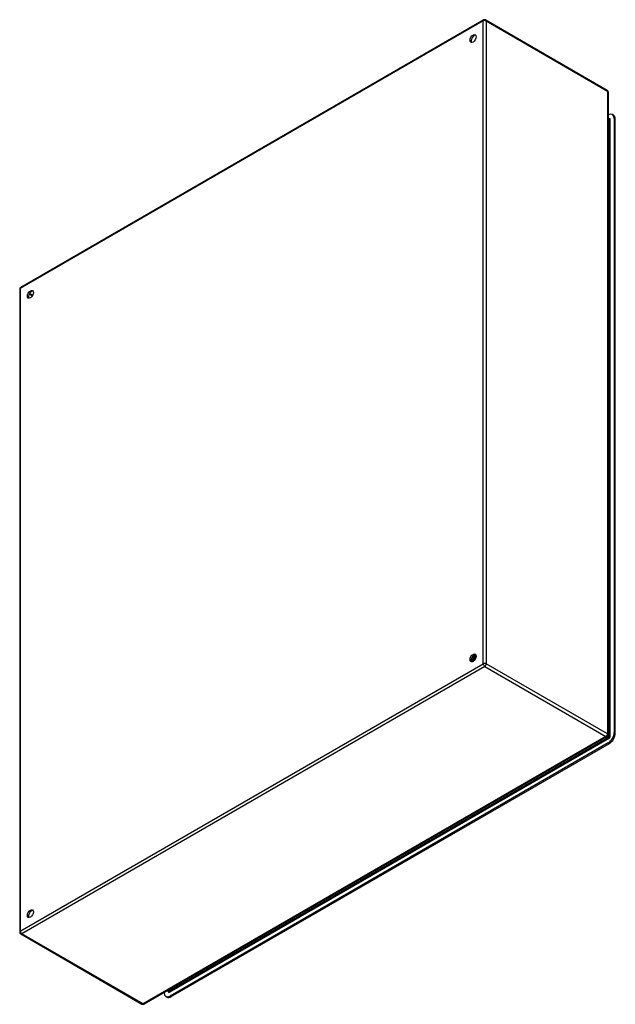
# Model space of a CAD drawing. Header units: inches. Extents: x 165.8 to 192.9, y 55.3 to 100.1.
import ezdxf

# ---------------------------------------------------------------- set-up
doc = ezdxf.new("R2010")
doc.units = ezdxf.units.IN
doc.header["$LTSCALE"] = 12.41934
doc.header["$MEASUREMENT"] = 0
doc.layers.add('Visible Edges(ANSI)', color=7, linetype='Continuous', lineweight=25)
doc.layers.add('Visible Tangent Edges(ANSI)', color=7, linetype='Continuous', lineweight=25)

msp = doc.modelspace()

# ---------------------------------------------------------------- linework, layer by layer
at = {"layer": 'Visible Edges(ANSI)'}
for p, q in [((186.929, 100.087), (165.856, 87.92)), ((187.028, 100.087), (192.545, 96.902)), ((192.595, 96.816), (192.595, 67.584)), ((192.595, 95.763), (192.601, 95.767)), ((192.595, 95.602), (192.643, 95.575)), ((192.842, 95.758), (192.794, 95.786)), ((192.874, 95.609), (192.874, 67.68)), ((192.922, 67.653), (192.922, 95.581)), ((165.807, 87.835), (165.807, 58.602)), ((186.375, 70.951), (186.372, 70.953)), ((186.377, 70.937), (186.375, 70.938)), ((186.392, 70.993), (186.376, 70.984)), ((186.392, 70.958), (186.395, 70.957)), ((186.403, 71.064), (186.4, 71.066)), ((186.412, 70.917), (186.409, 70.918)), ((186.413, 70.932), (186.41, 70.933)), ((186.427, 70.973), (186.411, 70.964)), ((186.416, 71.092), (186.419, 71.091)), ((186.431, 70.939), (186.434, 70.938)), ((186.441, 71.048), (186.438, 71.05)), ((186.461, 70.953), (186.445, 70.944)), ((186.453, 71.077), (186.456, 71.075)), ((186.478, 71.033), (186.475, 71.034)), ((186.479, 71.194), (186.477, 71.194)), ((186.478, 71.194), (186.478, 71.194)), ((186.482, 71.193), (186.479, 71.194)), ((186.483, 71.176), (186.483, 71.158)), ((186.49, 71.061), (186.493, 71.06)), ((186.507, 71.201), (186.51, 71.2)), ((186.51, 71.2), (186.51, 71.179)), ((186.516, 71.177), (186.513, 71.178)), ((186.516, 71.017), (186.513, 71.018)), ((186.517, 71.156), (186.517, 71.138)), ((186.527, 71.046), (186.53, 71.045)), ((186.541, 71.185), (186.543, 71.183)), ((186.55, 71.196), (186.547, 71.198)), ((186.55, 71.161), (186.547, 71.162)), ((186.552, 71.136), (186.552, 71.118)), ((186.574, 71.168), (186.577, 71.166)), ((186.584, 71.145), (186.581, 71.146)), ((186.585, 71.176), (186.582, 71.178)), ((186.582, 71.146), (186.586, 71.146)), ((186.585, 71.176), (186.585, 71.176)), ((186.586, 71.138), (186.585, 71.139)), ((192.545, 67.498), (171.472, 55.332)), ((192.601, 67.208), (172.657, 55.694)), ((172.705, 55.666), (192.649, 67.181)), ((165.856, 58.517), (171.373, 55.332)), ((172.384, 55.851), (172.384, 55.858)), ((172.512, 55.647), (172.464, 55.674)), ((172.523, 55.938), (172.571, 55.911))]:
    msp.add_line(p, q, dxfattribs=at)
at = {"layer": 'Visible Edges(ANSI)', "flags": 128}
for points in [[(192.647, 95.573), (192.646, 95.574), (192.643, 95.575)], [(186.503, 71.21), (186.503, 71.21), (186.504, 71.21), (186.504, 71.209), (186.504, 71.209), (186.504, 71.209), (186.504, 71.208), (186.505, 71.208), (186.505, 71.207), (186.505, 71.207), (186.505, 71.207), (186.505, 71.206), (186.505, 71.206), (186.506, 71.206), (186.506, 71.205), (186.506, 71.205), (186.506, 71.204), (186.506, 71.204), (186.506, 71.204), (186.507, 71.203), (186.507, 71.203), (186.507, 71.202), (186.507, 71.202), (186.507, 71.202), (186.507, 71.201)], [(186.51, 71.2), (186.51, 71.2), (186.51, 71.201), (186.509, 71.201), (186.509, 71.202), (186.509, 71.202), (186.509, 71.203), (186.509, 71.203), (186.508, 71.204), (186.508, 71.204), (186.508, 71.205), (186.508, 71.205), (186.508, 71.206), (186.507, 71.206), (186.507, 71.207), (186.507, 71.207), (186.507, 71.208), (186.506, 71.208), (186.506, 71.208), (186.506, 71.209), (186.506, 71.209), (186.506, 71.21), (186.505, 71.21), (186.505, 71.211), (186.505, 71.211)], [(186.543, 71.183), (186.543, 71.185), (186.542, 71.187), (186.541, 71.189), (186.54, 71.19), (186.539, 71.192), (186.538, 71.193), (186.537, 71.195), (186.536, 71.197), (186.535, 71.198), (186.534, 71.2), (186.533, 71.201), (186.532, 71.202), (186.53, 71.204), (186.529, 71.205), (186.528, 71.206), (186.527, 71.208), (186.525, 71.209), (186.524, 71.21), (186.523, 71.211), (186.521, 71.212), (186.52, 71.213), (186.518, 71.214), (186.517, 71.215), (186.515, 71.216)], [(186.515, 71.216), (186.517, 71.215), (186.518, 71.214), (186.519, 71.213), (186.521, 71.212), (186.522, 71.211), (186.523, 71.21), (186.524, 71.209), (186.526, 71.208), (186.527, 71.206), (186.528, 71.205), (186.529, 71.204), (186.53, 71.203), (186.531, 71.201), (186.532, 71.2), (186.533, 71.199), (186.534, 71.197), (186.535, 71.196), (186.536, 71.194), (186.537, 71.193), (186.538, 71.191), (186.538, 71.19), (186.539, 71.188), (186.54, 71.186), (186.541, 71.185)], [(186.53, 71.204), (186.532, 71.204), (186.535, 71.203), (186.537, 71.202), (186.539, 71.202), (186.541, 71.201), (186.544, 71.2), (186.546, 71.198), (186.548, 71.197), (186.55, 71.196), (186.552, 71.195), (186.554, 71.193), (186.556, 71.192), (186.558, 71.19), (186.559, 71.188), (186.561, 71.187), (186.563, 71.185), (186.564, 71.183), (186.566, 71.181), (186.568, 71.179), (186.569, 71.177), (186.57, 71.175), (186.572, 71.172), (186.573, 71.17), (186.574, 71.168)], [(186.438, 71.05), (186.435, 71.046), (186.432, 71.041), (186.429, 71.037), (186.426, 71.034), (186.423, 71.03), (186.42, 71.026), (186.417, 71.022), (186.413, 71.019), (186.41, 71.015), (186.407, 71.012), (186.403, 71.009), (186.4, 71.006), (186.397, 71.003), (186.393, 71), (186.39, 70.997), (186.387, 70.995), (186.383, 70.992), (186.38, 70.99), (186.376, 70.988), (186.373, 70.986), (186.369, 70.984), (186.366, 70.982), (186.362, 70.98), (186.359, 70.979)], [(186.359, 70.976), (186.362, 70.977), (186.366, 70.979), (186.37, 70.981), (186.373, 70.983), (186.377, 70.985), (186.38, 70.987), (186.384, 70.989), (186.387, 70.992), (186.391, 70.994), (186.395, 70.997), (186.398, 71), (186.402, 71.003), (186.405, 71.006), (186.409, 71.009), (186.412, 71.013), (186.415, 71.016), (186.419, 71.02), (186.422, 71.024), (186.425, 71.028), (186.429, 71.032), (186.432, 71.036), (186.435, 71.04), (186.438, 71.044), (186.441, 71.048)], [(186.372, 70.953), (186.372, 70.953), (186.371, 70.953), (186.371, 70.953), (186.37, 70.953), (186.37, 70.952), (186.369, 70.952), (186.368, 70.952), (186.368, 70.952), (186.367, 70.952), (186.367, 70.952), (186.366, 70.952), (186.366, 70.952), (186.365, 70.952), (186.365, 70.952), (186.364, 70.952), (186.364, 70.952), (186.363, 70.952), (186.363, 70.952), (186.362, 70.952), (186.362, 70.952), (186.361, 70.952), (186.361, 70.952), (186.36, 70.952), (186.359, 70.953)], [(186.36, 70.951), (186.36, 70.951), (186.361, 70.951), (186.362, 70.951), (186.362, 70.951), (186.363, 70.951), (186.363, 70.951), (186.364, 70.951), (186.365, 70.951), (186.365, 70.951), (186.366, 70.951), (186.367, 70.951), (186.367, 70.951), (186.368, 70.951), (186.369, 70.951), (186.369, 70.951), (186.37, 70.951), (186.371, 70.951), (186.371, 70.951), (186.372, 70.951), (186.373, 70.951), (186.373, 70.951), (186.374, 70.951), (186.375, 70.951), (186.375, 70.951)], [(186.41, 70.933), (186.408, 70.933), (186.405, 70.932), (186.403, 70.932), (186.4, 70.932), (186.398, 70.932), (186.395, 70.932), (186.393, 70.933), (186.391, 70.933), (186.388, 70.933), (186.386, 70.934), (186.384, 70.935), (186.382, 70.935), (186.38, 70.936), (186.378, 70.937), (186.376, 70.938), (186.374, 70.939), (186.372, 70.94), (186.37, 70.942), (186.368, 70.943), (186.367, 70.944), (186.365, 70.946), (186.363, 70.948), (186.362, 70.949), (186.361, 70.951)], [(186.372, 70.953), (186.372, 70.954), (186.371, 70.955), (186.371, 70.956), (186.371, 70.957), (186.37, 70.958), (186.37, 70.959), (186.369, 70.96), (186.369, 70.961), (186.368, 70.962), (186.368, 70.963), (186.368, 70.964), (186.367, 70.965), (186.367, 70.966), (186.366, 70.967), (186.366, 70.968), (186.365, 70.969), (186.365, 70.97), (186.365, 70.971), (186.364, 70.972), (186.364, 70.973), (186.363, 70.974), (186.363, 70.975), (186.363, 70.976), (186.362, 70.977)], [(186.365, 71.018), (186.367, 71.02), (186.369, 71.021), (186.371, 71.023), (186.373, 71.024), (186.375, 71.026), (186.377, 71.028), (186.379, 71.029), (186.381, 71.031), (186.383, 71.033), (186.385, 71.035), (186.387, 71.037), (186.389, 71.039), (186.39, 71.041), (186.392, 71.043), (186.394, 71.045), (186.396, 71.047), (186.398, 71.049), (186.4, 71.051), (186.402, 71.054), (186.403, 71.056), (186.405, 71.058), (186.407, 71.06), (186.409, 71.063), (186.41, 71.065)], [(186.366, 71.022), (186.367, 71.024), (186.369, 71.025), (186.371, 71.027), (186.372, 71.028), (186.374, 71.03), (186.376, 71.031), (186.377, 71.033), (186.379, 71.035), (186.38, 71.036), (186.382, 71.038), (186.384, 71.04), (186.385, 71.041), (186.387, 71.043), (186.388, 71.045), (186.39, 71.047), (186.391, 71.049), (186.393, 71.051), (186.394, 71.052), (186.396, 71.054), (186.397, 71.056), (186.399, 71.058), (186.4, 71.06), (186.402, 71.062), (186.403, 71.064)], [(186.4, 71.066), (186.399, 71.064), (186.398, 71.062), (186.396, 71.06), (186.395, 71.059), (186.394, 71.057), (186.392, 71.055), (186.391, 71.053), (186.39, 71.052), (186.388, 71.05), (186.387, 71.048), (186.386, 71.047), (186.384, 71.045), (186.383, 71.044), (186.381, 71.042), (186.38, 71.04), (186.379, 71.039), (186.377, 71.037), (186.376, 71.036), (186.374, 71.034), (186.373, 71.033), (186.371, 71.032), (186.37, 71.03), (186.369, 71.029), (186.367, 71.027)], [(186.388, 70.969), (186.387, 70.969), (186.386, 70.97), (186.385, 70.97), (186.384, 70.971), (186.383, 70.971), (186.383, 70.971), (186.382, 70.972), (186.381, 70.972), (186.38, 70.973), (186.379, 70.973), (186.378, 70.974), (186.378, 70.974), (186.377, 70.975), (186.376, 70.975), (186.375, 70.975), (186.374, 70.976), (186.373, 70.976), (186.372, 70.977), (186.372, 70.977), (186.371, 70.978), (186.37, 70.978), (186.369, 70.979), (186.368, 70.979), (186.367, 70.98)], [(186.392, 70.96), (186.391, 70.959), (186.39, 70.959), (186.39, 70.959), (186.389, 70.958), (186.388, 70.958), (186.388, 70.957), (186.387, 70.957), (186.386, 70.957), (186.386, 70.956), (186.385, 70.956), (186.384, 70.956), (186.384, 70.955), (186.383, 70.955), (186.382, 70.955), (186.382, 70.954), (186.381, 70.954), (186.38, 70.954), (186.38, 70.953), (186.379, 70.953), (186.378, 70.953), (186.377, 70.952), (186.377, 70.952), (186.376, 70.952), (186.375, 70.951)], [(186.377, 70.937), (186.379, 70.936), (186.38, 70.936), (186.381, 70.935), (186.383, 70.934), (186.384, 70.934), (186.385, 70.933), (186.387, 70.933), (186.388, 70.932), (186.39, 70.932), (186.391, 70.932), (186.393, 70.931), (186.394, 70.931), (186.396, 70.931), (186.397, 70.931), (186.399, 70.931), (186.4, 70.931), (186.402, 70.931), (186.403, 70.931), (186.405, 70.931), (186.407, 70.931), (186.408, 70.931), (186.41, 70.931), (186.412, 70.931), (186.413, 70.932)], [(186.38, 70.986), (186.381, 70.985), (186.381, 70.984), (186.382, 70.983), (186.382, 70.982), (186.383, 70.981), (186.383, 70.979), (186.384, 70.978), (186.384, 70.977), (186.385, 70.976), (186.385, 70.975), (186.386, 70.973), (186.386, 70.972), (186.387, 70.971), (186.387, 70.97), (186.388, 70.969), (186.388, 70.968), (186.389, 70.966), (186.389, 70.965), (186.39, 70.964), (186.39, 70.963), (186.391, 70.962), (186.391, 70.96), (186.392, 70.959), (186.392, 70.958)], [(186.4, 71.066), (186.399, 71.066), (186.399, 71.066), (186.398, 71.067), (186.397, 71.067), (186.397, 71.068), (186.396, 71.068), (186.395, 71.068), (186.395, 71.069), (186.394, 71.069), (186.393, 71.07), (186.393, 71.07), (186.392, 71.07), (186.392, 71.071), (186.391, 71.071), (186.39, 71.071), (186.39, 71.072), (186.389, 71.072), (186.388, 71.073), (186.388, 71.073), (186.387, 71.073), (186.386, 71.074), (186.386, 71.074), (186.385, 71.075), (186.384, 71.075)], [(186.54, 71.008), (186.533, 71.011), (186.527, 71.014), (186.52, 71.017), (186.514, 71.019), (186.507, 71.022), (186.501, 71.025), (186.495, 71.028), (186.488, 71.031), (186.482, 71.034), (186.475, 71.037), (186.469, 71.039), (186.462, 71.042), (186.456, 71.045), (186.45, 71.048), (186.443, 71.051), (186.437, 71.054), (186.43, 71.057), (186.424, 71.059), (186.417, 71.062), (186.411, 71.065), (186.404, 71.068), (186.398, 71.071), (186.392, 71.074), (186.385, 71.077)], [(186.392, 70.993), (186.394, 70.995), (186.397, 70.996), (186.399, 70.998), (186.402, 71), (186.404, 71.001), (186.407, 71.003), (186.409, 71.005), (186.411, 71.007), (186.414, 71.009), (186.416, 71.012), (186.419, 71.014), (186.421, 71.016), (186.423, 71.019), (186.426, 71.021), (186.428, 71.023), (186.43, 71.026), (186.433, 71.029), (186.435, 71.031), (186.437, 71.034), (186.439, 71.037), (186.441, 71.04), (186.443, 71.043), (186.445, 71.046), (186.447, 71.049)], [(186.475, 71.034), (186.472, 71.029), (186.469, 71.025), (186.466, 71.021), (186.463, 71.016), (186.46, 71.012), (186.457, 71.008), (186.453, 71.004), (186.45, 71.001), (186.446, 70.997), (186.443, 70.993), (186.439, 70.99), (186.436, 70.987), (186.432, 70.983), (186.429, 70.98), (186.425, 70.977), (186.421, 70.975), (186.418, 70.972), (186.414, 70.97), (186.41, 70.967), (186.407, 70.965), (186.403, 70.963), (186.4, 70.961), (186.396, 70.96), (186.392, 70.958)], [(186.395, 70.957), (186.399, 70.958), (186.403, 70.96), (186.406, 70.962), (186.41, 70.964), (186.414, 70.966), (186.417, 70.968), (186.421, 70.971), (186.425, 70.973), (186.428, 70.976), (186.432, 70.979), (186.435, 70.982), (186.439, 70.985), (186.442, 70.988), (186.446, 70.992), (186.449, 70.996), (186.453, 70.999), (186.456, 71.003), (186.46, 71.007), (186.463, 71.011), (186.466, 71.015), (186.469, 71.019), (186.472, 71.024), (186.475, 71.028), (186.478, 71.033)], [(186.442, 70.913), (186.44, 70.912), (186.438, 70.912), (186.435, 70.912), (186.433, 70.912), (186.431, 70.912), (186.428, 70.912), (186.426, 70.913), (186.424, 70.913), (186.422, 70.914), (186.42, 70.914), (186.418, 70.915), (186.416, 70.916), (186.414, 70.916), (186.412, 70.917), (186.41, 70.918), (186.408, 70.919), (186.406, 70.921), (186.405, 70.922), (186.403, 70.923), (186.401, 70.925), (186.4, 70.926), (186.398, 70.928), (186.397, 70.929), (186.395, 70.931)], [(186.399, 71.103), (186.399, 71.102), (186.4, 71.102), (186.401, 71.101), (186.401, 71.101), (186.402, 71.101), (186.403, 71.1), (186.404, 71.1), (186.404, 71.099), (186.405, 71.099), (186.406, 71.098), (186.407, 71.098), (186.407, 71.097), (186.408, 71.097), (186.409, 71.097), (186.41, 71.096), (186.41, 71.096), (186.411, 71.095), (186.412, 71.095), (186.413, 71.094), (186.413, 71.094), (186.414, 71.094), (186.415, 71.093), (186.415, 71.093), (186.416, 71.092)], [(186.41, 70.933), (186.41, 70.934), (186.409, 70.935), (186.409, 70.936), (186.408, 70.937), (186.408, 70.938), (186.408, 70.939), (186.407, 70.94), (186.407, 70.941), (186.406, 70.943), (186.406, 70.944), (186.405, 70.945), (186.405, 70.946), (186.404, 70.947), (186.404, 70.948), (186.403, 70.949), (186.403, 70.95), (186.402, 70.951), (186.402, 70.952), (186.402, 70.953), (186.401, 70.954), (186.401, 70.955), (186.4, 70.956), (186.4, 70.957), (186.399, 70.958)], [(186.41, 71.065), (186.41, 71.065), (186.41, 71.065), (186.409, 71.065), (186.409, 71.065), (186.409, 71.065), (186.408, 71.065), (186.408, 71.065), (186.408, 71.065), (186.408, 71.065), (186.407, 71.065), (186.407, 71.065), (186.407, 71.065), (186.406, 71.065), (186.406, 71.065), (186.406, 71.065), (186.406, 71.065), (186.405, 71.065), (186.405, 71.065), (186.405, 71.065), (186.404, 71.065), (186.404, 71.064), (186.404, 71.064), (186.403, 71.064), (186.403, 71.064)], [(186.426, 70.948), (186.425, 70.949), (186.425, 70.949), (186.424, 70.95), (186.423, 70.95), (186.422, 70.951), (186.421, 70.951), (186.42, 70.952), (186.419, 70.952), (186.418, 70.953), (186.417, 70.953), (186.416, 70.954), (186.415, 70.954), (186.414, 70.955), (186.413, 70.955), (186.412, 70.956), (186.411, 70.956), (186.41, 70.957), (186.409, 70.957), (186.408, 70.958), (186.408, 70.958), (186.407, 70.959), (186.406, 70.959), (186.405, 70.96), (186.404, 70.96)], [(186.438, 71.05), (186.437, 71.05), (186.435, 71.051), (186.434, 71.052), (186.433, 71.052), (186.432, 71.053), (186.431, 71.054), (186.43, 71.054), (186.428, 71.055), (186.427, 71.055), (186.426, 71.056), (186.425, 71.057), (186.424, 71.057), (186.423, 71.058), (186.422, 71.059), (186.42, 71.059), (186.419, 71.06), (186.418, 71.061), (186.417, 71.061), (186.416, 71.062), (186.415, 71.063), (186.414, 71.063), (186.412, 71.064), (186.411, 71.065), (186.41, 71.065)], [(186.412, 70.917), (186.413, 70.916), (186.414, 70.916), (186.415, 70.915), (186.416, 70.915), (186.417, 70.915), (186.418, 70.914), (186.419, 70.914), (186.42, 70.913), (186.421, 70.913), (186.422, 70.913), (186.423, 70.912), (186.424, 70.912), (186.425, 70.912), (186.427, 70.912), (186.428, 70.911), (186.429, 70.911), (186.43, 70.911), (186.431, 70.911), (186.432, 70.911), (186.433, 70.911), (186.435, 70.911), (186.436, 70.911), (186.437, 70.911), (186.438, 70.911)], [(186.43, 70.94), (186.429, 70.94), (186.429, 70.94), (186.428, 70.939), (186.427, 70.939), (186.427, 70.939), (186.426, 70.938), (186.425, 70.938), (186.425, 70.937), (186.424, 70.937), (186.423, 70.937), (186.422, 70.936), (186.422, 70.936), (186.421, 70.936), (186.42, 70.935), (186.42, 70.935), (186.419, 70.935), (186.418, 70.934), (186.418, 70.934), (186.417, 70.933), (186.416, 70.933), (186.415, 70.933), (186.415, 70.932), (186.414, 70.932), (186.413, 70.932)], [(186.441, 71.161), (186.44, 71.158), (186.44, 71.155), (186.439, 71.153), (186.438, 71.15), (186.438, 71.147), (186.437, 71.144), (186.436, 71.141), (186.435, 71.138), (186.434, 71.135), (186.433, 71.132), (186.432, 71.129), (186.431, 71.126), (186.43, 71.123), (186.429, 71.121), (186.428, 71.118), (186.427, 71.115), (186.426, 71.112), (186.424, 71.109), (186.423, 71.106), (186.422, 71.103), (186.42, 71.101), (186.419, 71.098), (186.418, 71.095), (186.416, 71.092)], [(186.418, 70.968), (186.418, 70.967), (186.419, 70.966), (186.419, 70.964), (186.42, 70.963), (186.42, 70.962), (186.421, 70.961), (186.421, 70.96), (186.422, 70.958), (186.422, 70.957), (186.423, 70.956), (186.423, 70.955), (186.424, 70.954), (186.425, 70.952), (186.425, 70.951), (186.426, 70.95), (186.426, 70.949), (186.427, 70.948), (186.427, 70.946), (186.428, 70.945), (186.428, 70.944), (186.429, 70.943), (186.429, 70.942), (186.43, 70.941), (186.431, 70.939)], [(186.419, 71.091), (186.421, 71.094), (186.422, 71.097), (186.424, 71.1), (186.425, 71.103), (186.427, 71.106), (186.428, 71.109), (186.429, 71.112), (186.431, 71.115), (186.432, 71.118), (186.433, 71.122), (186.434, 71.125), (186.435, 71.128), (186.436, 71.131), (186.437, 71.134), (186.438, 71.137), (186.439, 71.14), (186.44, 71.144), (186.441, 71.147), (186.442, 71.15), (186.442, 71.153), (186.443, 71.156), (186.444, 71.159), (186.444, 71.162), (186.445, 71.165)], [(186.419, 71.091), (186.42, 71.091), (186.42, 71.091), (186.42, 71.091), (186.42, 71.091), (186.421, 71.091), (186.421, 71.091), (186.421, 71.091), (186.422, 71.091), (186.422, 71.092), (186.422, 71.092), (186.422, 71.092), (186.423, 71.092), (186.423, 71.092), (186.423, 71.092), (186.423, 71.092), (186.424, 71.092), (186.424, 71.092), (186.424, 71.092), (186.425, 71.092), (186.425, 71.092), (186.425, 71.092), (186.425, 71.092), (186.426, 71.092), (186.426, 71.092)], [(186.426, 71.092), (186.427, 71.095), (186.429, 71.098), (186.43, 71.102), (186.432, 71.105), (186.433, 71.108), (186.434, 71.111), (186.435, 71.114), (186.437, 71.117), (186.438, 71.121), (186.439, 71.124), (186.44, 71.127), (186.441, 71.13), (186.441, 71.133), (186.442, 71.136), (186.443, 71.14), (186.444, 71.143), (186.444, 71.146), (186.445, 71.149), (186.446, 71.152), (186.446, 71.155), (186.446, 71.159), (186.447, 71.162), (186.447, 71.165), (186.447, 71.168)], [(186.426, 71.092), (186.427, 71.092), (186.428, 71.091), (186.429, 71.09), (186.431, 71.09), (186.432, 71.089), (186.433, 71.088), (186.434, 71.088), (186.435, 71.087), (186.436, 71.086), (186.437, 71.086), (186.438, 71.085), (186.44, 71.084), (186.441, 71.084), (186.442, 71.083), (186.443, 71.082), (186.444, 71.082), (186.445, 71.081), (186.447, 71.081), (186.448, 71.08), (186.449, 71.079), (186.45, 71.079), (186.451, 71.078), (186.452, 71.077), (186.453, 71.077)], [(186.427, 70.973), (186.429, 70.975), (186.432, 70.976), (186.434, 70.978), (186.437, 70.98), (186.439, 70.982), (186.442, 70.984), (186.445, 70.986), (186.447, 70.988), (186.45, 70.99), (186.452, 70.993), (186.455, 70.995), (186.457, 70.997), (186.46, 71), (186.462, 71.003), (186.464, 71.005), (186.467, 71.008), (186.469, 71.011), (186.471, 71.014), (186.474, 71.017), (186.476, 71.02), (186.478, 71.023), (186.48, 71.026), (186.482, 71.029), (186.485, 71.032)], [(186.433, 70.908), (186.432, 70.908), (186.432, 70.908), (186.432, 70.908), (186.432, 70.908), (186.432, 70.909), (186.432, 70.909), (186.432, 70.909), (186.432, 70.909), (186.432, 70.909), (186.431, 70.909), (186.431, 70.909), (186.431, 70.909), (186.431, 70.91), (186.431, 70.91), (186.431, 70.91), (186.431, 70.91), (186.431, 70.91), (186.431, 70.91), (186.431, 70.91), (186.43, 70.91), (186.43, 70.911), (186.43, 70.911), (186.43, 70.911), (186.43, 70.911)], [(186.513, 71.018), (186.51, 71.013), (186.507, 71.009), (186.504, 71.005), (186.501, 71), (186.498, 70.996), (186.494, 70.992), (186.491, 70.988), (186.488, 70.984), (186.484, 70.98), (186.481, 70.977), (186.478, 70.973), (186.474, 70.97), (186.47, 70.966), (186.467, 70.963), (186.463, 70.96), (186.46, 70.957), (186.456, 70.954), (186.452, 70.952), (186.449, 70.949), (186.445, 70.947), (186.441, 70.945), (186.438, 70.943), (186.434, 70.941), (186.431, 70.939)], [(186.434, 70.938), (186.437, 70.94), (186.441, 70.941), (186.445, 70.943), (186.448, 70.946), (186.452, 70.948), (186.455, 70.95), (186.459, 70.953), (186.463, 70.956), (186.466, 70.959), (186.47, 70.962), (186.474, 70.965), (186.477, 70.968), (186.481, 70.972), (186.484, 70.975), (186.487, 70.979), (186.491, 70.983), (186.494, 70.987), (186.497, 70.991), (186.501, 70.995), (186.504, 70.999), (186.507, 71.003), (186.51, 71.008), (186.513, 71.012), (186.516, 71.017)], [(186.448, 70.915), (186.447, 70.916), (186.447, 70.917), (186.446, 70.918), (186.446, 70.919), (186.445, 70.92), (186.445, 70.921), (186.444, 70.922), (186.444, 70.923), (186.443, 70.924), (186.443, 70.925), (186.442, 70.926), (186.442, 70.927), (186.442, 70.928), (186.441, 70.929), (186.441, 70.93), (186.44, 70.931), (186.44, 70.932), (186.439, 70.933), (186.439, 70.934), (186.438, 70.935), (186.438, 70.936), (186.437, 70.937), (186.437, 70.938), (186.437, 70.939)], [(186.465, 70.928), (186.464, 70.929), (186.463, 70.929), (186.462, 70.93), (186.461, 70.93), (186.46, 70.931), (186.459, 70.931), (186.458, 70.932), (186.457, 70.932), (186.456, 70.933), (186.455, 70.933), (186.454, 70.934), (186.453, 70.935), (186.452, 70.935), (186.451, 70.936), (186.45, 70.936), (186.449, 70.937), (186.448, 70.937), (186.447, 70.938), (186.446, 70.938), (186.445, 70.939), (186.443, 70.939), (186.442, 70.94), (186.441, 70.941), (186.44, 70.941)], [(186.447, 71.049), (186.447, 71.049), (186.447, 71.049), (186.447, 71.049), (186.446, 71.049), (186.446, 71.049), (186.446, 71.049), (186.445, 71.049), (186.445, 71.049), (186.445, 71.049), (186.445, 71.049), (186.444, 71.049), (186.444, 71.049), (186.444, 71.049), (186.444, 71.049), (186.443, 71.049), (186.443, 71.049), (186.443, 71.049), (186.442, 71.049), (186.442, 71.049), (186.442, 71.049), (186.442, 71.049), (186.441, 71.048), (186.441, 71.048), (186.441, 71.048)], [(186.475, 71.034), (186.474, 71.034), (186.473, 71.035), (186.472, 71.036), (186.471, 71.036), (186.469, 71.037), (186.468, 71.038), (186.467, 71.038), (186.466, 71.039), (186.465, 71.039), (186.464, 71.04), (186.462, 71.041), (186.461, 71.041), (186.46, 71.042), (186.459, 71.043), (186.458, 71.043), (186.457, 71.044), (186.455, 71.044), (186.454, 71.045), (186.453, 71.046), (186.452, 71.046), (186.451, 71.047), (186.45, 71.048), (186.449, 71.048), (186.447, 71.049)], [(186.479, 71.194), (186.479, 71.19), (186.48, 71.185), (186.48, 71.181), (186.48, 71.176), (186.48, 71.171), (186.479, 71.167), (186.479, 71.162), (186.478, 71.157), (186.478, 71.152), (186.477, 71.147), (186.476, 71.142), (186.475, 71.137), (186.474, 71.132), (186.473, 71.127), (186.471, 71.122), (186.47, 71.117), (186.468, 71.112), (186.466, 71.107), (186.464, 71.102), (186.462, 71.096), (186.46, 71.091), (186.458, 71.087), (186.456, 71.082), (186.453, 71.077)], [(186.455, 70.949), (186.456, 70.949), (186.456, 70.948), (186.456, 70.947), (186.457, 70.946), (186.457, 70.945), (186.458, 70.944), (186.458, 70.943), (186.459, 70.942), (186.459, 70.941), (186.46, 70.94), (186.46, 70.939), (186.46, 70.938), (186.461, 70.937), (186.461, 70.936), (186.462, 70.936), (186.462, 70.935), (186.463, 70.934), (186.463, 70.933), (186.463, 70.932), (186.464, 70.931), (186.464, 70.93), (186.465, 70.929), (186.465, 70.928), (186.466, 70.927)], [(186.456, 71.075), (186.459, 71.08), (186.461, 71.085), (186.463, 71.09), (186.465, 71.095), (186.467, 71.1), (186.469, 71.105), (186.471, 71.11), (186.473, 71.115), (186.474, 71.121), (186.475, 71.126), (186.477, 71.131), (186.478, 71.136), (186.479, 71.141), (186.48, 71.146), (186.481, 71.151), (186.481, 71.156), (186.482, 71.161), (186.482, 71.165), (186.482, 71.17), (186.482, 71.175), (186.482, 71.18), (186.482, 71.184), (186.482, 71.189), (186.482, 71.193)], [(186.456, 71.075), (186.457, 71.075), (186.457, 71.076), (186.457, 71.076), (186.457, 71.076), (186.458, 71.076), (186.458, 71.076), (186.458, 71.076), (186.459, 71.076), (186.459, 71.076), (186.459, 71.076), (186.459, 71.076), (186.46, 71.076), (186.46, 71.076), (186.46, 71.076), (186.46, 71.076), (186.461, 71.076), (186.461, 71.076), (186.461, 71.076), (186.461, 71.076), (186.462, 71.076), (186.462, 71.076), (186.462, 71.076), (186.462, 71.076), (186.463, 71.076)], [(186.461, 70.953), (186.464, 70.955), (186.467, 70.956), (186.469, 70.958), (186.472, 70.96), (186.475, 70.962), (186.478, 70.964), (186.48, 70.966), (186.483, 70.969), (186.486, 70.971), (186.488, 70.974), (186.491, 70.976), (186.493, 70.979), (186.496, 70.982), (186.498, 70.984), (186.501, 70.987), (186.503, 70.99), (186.506, 70.993), (186.508, 70.996), (186.511, 70.999), (186.513, 71.003), (186.515, 71.006), (186.517, 71.009), (186.519, 71.013), (186.522, 71.016)], [(186.463, 71.076), (186.464, 71.079), (186.466, 71.083), (186.467, 71.086), (186.469, 71.09), (186.47, 71.093), (186.471, 71.097), (186.472, 71.1), (186.473, 71.104), (186.475, 71.107), (186.476, 71.11), (186.476, 71.114), (186.477, 71.117), (186.478, 71.121), (186.479, 71.124), (186.48, 71.128), (186.48, 71.131), (186.481, 71.135), (186.481, 71.138), (186.482, 71.141), (186.482, 71.145), (186.482, 71.148), (186.482, 71.151), (186.482, 71.155), (186.483, 71.158)], [(186.463, 71.076), (186.464, 71.075), (186.465, 71.075), (186.466, 71.074), (186.467, 71.074), (186.468, 71.073), (186.47, 71.072), (186.471, 71.072), (186.472, 71.071), (186.473, 71.07), (186.474, 71.07), (186.475, 71.069), (186.477, 71.069), (186.478, 71.068), (186.479, 71.067), (186.48, 71.067), (186.481, 71.066), (186.482, 71.065), (186.483, 71.065), (186.485, 71.064), (186.486, 71.064), (186.487, 71.063), (186.488, 71.062), (186.489, 71.062), (186.49, 71.061)], [(186.485, 71.032), (186.484, 71.032), (186.484, 71.032), (186.484, 71.032), (186.484, 71.032), (186.483, 71.032), (186.483, 71.032), (186.483, 71.032), (186.482, 71.032), (186.482, 71.033), (186.482, 71.033), (186.482, 71.033), (186.481, 71.033), (186.481, 71.033), (186.481, 71.033), (186.481, 71.033), (186.48, 71.033), (186.48, 71.033), (186.48, 71.033), (186.48, 71.033), (186.479, 71.033), (186.479, 71.033), (186.479, 71.033), (186.479, 71.033), (186.478, 71.033)], [(186.482, 71.197), (186.483, 71.197), (186.484, 71.197), (186.485, 71.198), (186.486, 71.198), (186.487, 71.198), (186.488, 71.198), (186.489, 71.198), (186.49, 71.198), (186.491, 71.199), (186.492, 71.199), (186.493, 71.199), (186.494, 71.199), (186.496, 71.199), (186.497, 71.199), (186.498, 71.2), (186.499, 71.2), (186.5, 71.2), (186.501, 71.2), (186.502, 71.2), (186.503, 71.201), (186.504, 71.201), (186.505, 71.201), (186.506, 71.201), (186.507, 71.201)], [(186.51, 71.178), (186.509, 71.178), (186.508, 71.179), (186.507, 71.18), (186.505, 71.18), (186.504, 71.181), (186.503, 71.181), (186.502, 71.182), (186.501, 71.183), (186.499, 71.183), (186.498, 71.184), (186.497, 71.184), (186.496, 71.185), (186.495, 71.186), (186.494, 71.186), (186.492, 71.187), (186.491, 71.187), (186.49, 71.188), (186.489, 71.189), (186.488, 71.189), (186.486, 71.19), (186.485, 71.191), (186.484, 71.191), (186.483, 71.192), (186.482, 71.192)], [(186.513, 71.178), (186.512, 71.178), (186.511, 71.178), (186.509, 71.178), (186.508, 71.177), (186.507, 71.177), (186.505, 71.177), (186.504, 71.177), (186.503, 71.176), (186.502, 71.176), (186.5, 71.176), (186.499, 71.176), (186.498, 71.176), (186.497, 71.175), (186.495, 71.175), (186.494, 71.175), (186.493, 71.175), (186.491, 71.174), (186.49, 71.174), (186.489, 71.174), (186.488, 71.174), (186.486, 71.174), (186.485, 71.173), (186.484, 71.173), (186.483, 71.173)], [(186.513, 71.018), (186.512, 71.019), (186.51, 71.019), (186.509, 71.02), (186.508, 71.02), (186.507, 71.021), (186.506, 71.022), (186.504, 71.022), (186.503, 71.023), (186.502, 71.023), (186.501, 71.024), (186.5, 71.025), (186.499, 71.025), (186.497, 71.026), (186.496, 71.026), (186.495, 71.027), (186.494, 71.028), (186.493, 71.028), (186.492, 71.029), (186.49, 71.029), (186.489, 71.03), (186.488, 71.031), (186.487, 71.031), (186.486, 71.032), (186.485, 71.032)], [(186.513, 71.178), (186.514, 71.174), (186.514, 71.17), (186.514, 71.165), (186.514, 71.16), (186.514, 71.156), (186.514, 71.151), (186.514, 71.146), (186.514, 71.141), (186.513, 71.137), (186.512, 71.132), (186.512, 71.127), (186.511, 71.122), (186.51, 71.117), (186.509, 71.112), (186.507, 71.106), (186.506, 71.101), (186.504, 71.096), (186.503, 71.091), (186.501, 71.086), (186.499, 71.081), (186.497, 71.076), (186.495, 71.071), (186.493, 71.066), (186.49, 71.061)], [(186.493, 71.06), (186.496, 71.065), (186.498, 71.07), (186.5, 71.075), (186.502, 71.08), (186.504, 71.085), (186.506, 71.09), (186.507, 71.095), (186.509, 71.1), (186.51, 71.105), (186.511, 71.11), (186.513, 71.115), (186.514, 71.12), (186.515, 71.125), (186.515, 71.13), (186.516, 71.135), (186.516, 71.14), (186.517, 71.145), (186.517, 71.15), (186.517, 71.155), (186.517, 71.159), (186.517, 71.164), (186.517, 71.168), (186.516, 71.173), (186.516, 71.177)], [(186.493, 71.06), (186.494, 71.06), (186.494, 71.06), (186.494, 71.06), (186.494, 71.06), (186.495, 71.06), (186.495, 71.06), (186.495, 71.06), (186.495, 71.06), (186.496, 71.06), (186.496, 71.06), (186.496, 71.06), (186.496, 71.06), (186.497, 71.06), (186.497, 71.06), (186.497, 71.06), (186.497, 71.06), (186.498, 71.06), (186.498, 71.06), (186.498, 71.06), (186.498, 71.06), (186.499, 71.06), (186.499, 71.06), (186.499, 71.06), (186.499, 71.06)], [(186.499, 71.06), (186.501, 71.063), (186.502, 71.066), (186.503, 71.07), (186.505, 71.073), (186.506, 71.076), (186.507, 71.08), (186.508, 71.083), (186.509, 71.086), (186.51, 71.089), (186.511, 71.093), (186.512, 71.096), (186.513, 71.099), (186.513, 71.103), (186.514, 71.106), (186.515, 71.109), (186.515, 71.112), (186.516, 71.116), (186.516, 71.119), (186.516, 71.122), (186.517, 71.125), (186.517, 71.128), (186.517, 71.132), (186.517, 71.135), (186.517, 71.138)], [(186.499, 71.06), (186.5, 71.059), (186.502, 71.059), (186.503, 71.058), (186.504, 71.058), (186.505, 71.057), (186.506, 71.056), (186.507, 71.056), (186.509, 71.055), (186.51, 71.055), (186.511, 71.054), (186.512, 71.053), (186.513, 71.053), (186.515, 71.052), (186.516, 71.052), (186.517, 71.051), (186.518, 71.05), (186.519, 71.05), (186.52, 71.049), (186.522, 71.049), (186.523, 71.048), (186.524, 71.047), (186.525, 71.047), (186.526, 71.046), (186.527, 71.046)], [(186.51, 71.179), (186.511, 71.179), (186.512, 71.179), (186.514, 71.18), (186.515, 71.18), (186.516, 71.18), (186.517, 71.18), (186.519, 71.181), (186.52, 71.181), (186.521, 71.181), (186.523, 71.181), (186.524, 71.181), (186.525, 71.182), (186.527, 71.182), (186.528, 71.182), (186.529, 71.182), (186.53, 71.183), (186.532, 71.183), (186.533, 71.183), (186.534, 71.183), (186.536, 71.184), (186.537, 71.184), (186.538, 71.184), (186.539, 71.184), (186.541, 71.185)], [(186.542, 71.161), (186.541, 71.162), (186.54, 71.162), (186.539, 71.163), (186.538, 71.163), (186.537, 71.164), (186.536, 71.165), (186.535, 71.165), (186.534, 71.166), (186.532, 71.166), (186.531, 71.167), (186.53, 71.167), (186.529, 71.168), (186.528, 71.168), (186.527, 71.169), (186.526, 71.17), (186.525, 71.17), (186.524, 71.171), (186.523, 71.171), (186.522, 71.172), (186.521, 71.172), (186.519, 71.173), (186.518, 71.174), (186.517, 71.174), (186.516, 71.175)], [(186.522, 71.016), (186.521, 71.016), (186.521, 71.016), (186.521, 71.016), (186.521, 71.016), (186.52, 71.016), (186.52, 71.016), (186.52, 71.016), (186.52, 71.016), (186.519, 71.016), (186.519, 71.016), (186.519, 71.016), (186.519, 71.016), (186.518, 71.016), (186.518, 71.017), (186.518, 71.017), (186.518, 71.017), (186.517, 71.017), (186.517, 71.017), (186.517, 71.017), (186.517, 71.017), (186.516, 71.017), (186.516, 71.017), (186.516, 71.017), (186.516, 71.017)], [(186.547, 71.162), (186.546, 71.162), (186.545, 71.162), (186.544, 71.161), (186.542, 71.161), (186.541, 71.161), (186.54, 71.161), (186.539, 71.16), (186.537, 71.16), (186.536, 71.16), (186.535, 71.16), (186.534, 71.16), (186.532, 71.159), (186.531, 71.159), (186.53, 71.159), (186.529, 71.159), (186.527, 71.158), (186.526, 71.158), (186.525, 71.158), (186.524, 71.158), (186.522, 71.157), (186.521, 71.157), (186.52, 71.157), (186.519, 71.157), (186.517, 71.156)], [(186.539, 71.008), (186.538, 71.008), (186.538, 71.008), (186.537, 71.009), (186.536, 71.009), (186.535, 71.009), (186.535, 71.01), (186.534, 71.01), (186.533, 71.01), (186.533, 71.011), (186.532, 71.011), (186.531, 71.011), (186.53, 71.012), (186.53, 71.012), (186.529, 71.012), (186.528, 71.013), (186.527, 71.013), (186.527, 71.013), (186.526, 71.014), (186.525, 71.014), (186.525, 71.015), (186.524, 71.015), (186.523, 71.015), (186.522, 71.016), (186.522, 71.016)], [(186.547, 71.162), (186.548, 71.158), (186.548, 71.154), (186.549, 71.149), (186.549, 71.145), (186.549, 71.14), (186.549, 71.135), (186.549, 71.131), (186.549, 71.126), (186.548, 71.121), (186.548, 71.116), (186.547, 71.111), (186.546, 71.106), (186.545, 71.101), (186.544, 71.096), (186.543, 71.091), (186.542, 71.086), (186.541, 71.081), (186.539, 71.076), (186.537, 71.071), (186.536, 71.066), (186.534, 71.061), (186.532, 71.056), (186.53, 71.051), (186.527, 71.046)], [(186.53, 71.045), (186.533, 71.049), (186.535, 71.054), (186.537, 71.059), (186.539, 71.065), (186.54, 71.07), (186.542, 71.075), (186.544, 71.08), (186.545, 71.085), (186.546, 71.09), (186.547, 71.095), (186.548, 71.1), (186.549, 71.105), (186.55, 71.11), (186.551, 71.115), (186.551, 71.12), (186.552, 71.125), (186.552, 71.129), (186.552, 71.134), (186.552, 71.139), (186.552, 71.143), (186.552, 71.148), (186.551, 71.152), (186.551, 71.157), (186.55, 71.161)], [(186.53, 71.045), (186.531, 71.044), (186.531, 71.044), (186.531, 71.044), (186.531, 71.044), (186.532, 71.044), (186.532, 71.044), (186.532, 71.044), (186.532, 71.044), (186.533, 71.044), (186.533, 71.044), (186.533, 71.044), (186.533, 71.044), (186.533, 71.044), (186.534, 71.044), (186.534, 71.044), (186.534, 71.044), (186.534, 71.044), (186.535, 71.044), (186.535, 71.044), (186.535, 71.044), (186.535, 71.044), (186.535, 71.044), (186.536, 71.044), (186.536, 71.044)], [(186.536, 71.044), (186.537, 71.047), (186.538, 71.05), (186.54, 71.053), (186.541, 71.056), (186.542, 71.059), (186.543, 71.063), (186.544, 71.066), (186.545, 71.069), (186.546, 71.072), (186.546, 71.075), (186.547, 71.078), (186.548, 71.081), (186.549, 71.084), (186.549, 71.088), (186.55, 71.091), (186.55, 71.094), (186.551, 71.097), (186.551, 71.1), (186.551, 71.103), (186.552, 71.106), (186.552, 71.109), (186.552, 71.112), (186.552, 71.115), (186.552, 71.118)], [(186.536, 71.044), (186.537, 71.044), (186.537, 71.043), (186.538, 71.043), (186.539, 71.042), (186.54, 71.042), (186.541, 71.042), (186.541, 71.041), (186.542, 71.041), (186.543, 71.04), (186.544, 71.04), (186.544, 71.04), (186.545, 71.039), (186.546, 71.039), (186.547, 71.039), (186.548, 71.038), (186.548, 71.038), (186.549, 71.037), (186.55, 71.037), (186.551, 71.037), (186.552, 71.036), (186.552, 71.036), (186.553, 71.036), (186.554, 71.035), (186.555, 71.035)], [(186.543, 71.183), (186.543, 71.182), (186.543, 71.181), (186.543, 71.181), (186.543, 71.18), (186.543, 71.179), (186.543, 71.178), (186.543, 71.177), (186.543, 71.176), (186.543, 71.175), (186.543, 71.174), (186.543, 71.173), (186.543, 71.173), (186.543, 71.172), (186.543, 71.171), (186.543, 71.17), (186.543, 71.169), (186.543, 71.168), (186.543, 71.167), (186.543, 71.166), (186.543, 71.165), (186.543, 71.164), (186.543, 71.164), (186.543, 71.163), (186.543, 71.162)], [(186.543, 71.162), (186.544, 71.162), (186.546, 71.162), (186.547, 71.162), (186.548, 71.163), (186.55, 71.163), (186.551, 71.163), (186.552, 71.163), (186.553, 71.164), (186.555, 71.164), (186.556, 71.164), (186.557, 71.164), (186.559, 71.165), (186.56, 71.165), (186.561, 71.165), (186.563, 71.165), (186.564, 71.166), (186.565, 71.166), (186.566, 71.166), (186.568, 71.166), (186.569, 71.167), (186.57, 71.167), (186.572, 71.167), (186.573, 71.167), (186.574, 71.168)], [(186.577, 71.166), (186.576, 71.168), (186.575, 71.17), (186.574, 71.171), (186.573, 71.173), (186.573, 71.174), (186.572, 71.176), (186.571, 71.177), (186.57, 71.178), (186.569, 71.18), (186.568, 71.181), (186.566, 71.182), (186.565, 71.184), (186.564, 71.185), (186.563, 71.186), (186.562, 71.187), (186.561, 71.188), (186.559, 71.189), (186.558, 71.19), (186.557, 71.191), (186.556, 71.192), (186.554, 71.193), (186.553, 71.194), (186.552, 71.195), (186.55, 71.196)], [(186.574, 71.144), (186.573, 71.145), (186.572, 71.146), (186.571, 71.146), (186.57, 71.147), (186.569, 71.147), (186.568, 71.148), (186.567, 71.148), (186.566, 71.149), (186.565, 71.149), (186.564, 71.15), (186.563, 71.15), (186.562, 71.151), (186.561, 71.151), (186.561, 71.152), (186.56, 71.152), (186.559, 71.153), (186.558, 71.153), (186.557, 71.154), (186.556, 71.154), (186.555, 71.155), (186.554, 71.155), (186.553, 71.156), (186.552, 71.156), (186.551, 71.157)], [(186.581, 71.146), (186.58, 71.146), (186.579, 71.145), (186.578, 71.145), (186.576, 71.145), (186.575, 71.145), (186.574, 71.144), (186.573, 71.144), (186.572, 71.144), (186.57, 71.144), (186.569, 71.143), (186.568, 71.143), (186.567, 71.143), (186.565, 71.143), (186.564, 71.142), (186.563, 71.142), (186.562, 71.142), (186.561, 71.142), (186.559, 71.141), (186.558, 71.141), (186.557, 71.141), (186.556, 71.141), (186.555, 71.14), (186.553, 71.14), (186.552, 71.14)], [(186.565, 71.184), (186.566, 71.184), (186.567, 71.184), (186.567, 71.184), (186.568, 71.183), (186.569, 71.183), (186.57, 71.183), (186.571, 71.183), (186.572, 71.182), (186.573, 71.182), (186.574, 71.182), (186.575, 71.181), (186.575, 71.181), (186.576, 71.181), (186.577, 71.18), (186.578, 71.18), (186.579, 71.179), (186.58, 71.179), (186.58, 71.179), (186.581, 71.178), (186.582, 71.178), (186.583, 71.177), (186.584, 71.177), (186.584, 71.176), (186.585, 71.176)], [(186.577, 71.166), (186.577, 71.165), (186.577, 71.165), (186.577, 71.164), (186.577, 71.163), (186.577, 71.162), (186.577, 71.161), (186.577, 71.16), (186.577, 71.159), (186.577, 71.158), (186.577, 71.158), (186.577, 71.157), (186.577, 71.156), (186.577, 71.155), (186.577, 71.154), (186.577, 71.153), (186.577, 71.152), (186.577, 71.151), (186.577, 71.15), (186.577, 71.149), (186.577, 71.149), (186.577, 71.148), (186.577, 71.147), (186.577, 71.146), (186.577, 71.145)], [(186.581, 71.146), (186.581, 71.145), (186.582, 71.144), (186.582, 71.143), (186.582, 71.142), (186.582, 71.141), (186.582, 71.141), (186.582, 71.14), (186.583, 71.139), (186.583, 71.138), (186.583, 71.137), (186.583, 71.136), (186.583, 71.135), (186.583, 71.134), (186.583, 71.133), (186.583, 71.132), (186.583, 71.131), (186.584, 71.13), (186.584, 71.129), (186.584, 71.128), (186.584, 71.127), (186.584, 71.126), (186.584, 71.125), (186.584, 71.124), (186.584, 71.123)], [(186.586, 71.136), (186.585, 71.136), (186.585, 71.137), (186.585, 71.137), (186.585, 71.138), (186.585, 71.138), (186.585, 71.138), (186.585, 71.139), (186.585, 71.139), (186.585, 71.139), (186.585, 71.14), (186.585, 71.14), (186.585, 71.14), (186.585, 71.141), (186.585, 71.141), (186.585, 71.141), (186.585, 71.142), (186.585, 71.142), (186.584, 71.143), (186.584, 71.143), (186.584, 71.143), (186.584, 71.144), (186.584, 71.144), (186.584, 71.144), (186.584, 71.145)], [(172.571, 55.911), (172.574, 55.909), (172.574, 55.908)]]:
    msp.add_lwpolyline(points, dxfattribs=at)
at = {"layer": 'Visible Edges(ANSI)'}
for centre, start, end in [((186.979, 100.001), 60, 120), ((192.496, 96.816), 0, 60), ((165.906, 87.835), 120, 180), ((192.496, 67.584), 300, 0), ((165.906, 58.602), 180, 240), ((171.423, 55.417), 240, 300)]:
    msp.add_arc(centre, 0.099, start, end, dxfattribs=at)
for centre in [(186.449, 99.244), (166.296, 87.609), (186.449, 71.075), (166.296, 59.44)]:
    msp.add_ellipse(centre, major_axis=(0.098, 0.169), ratio=0.57735, dxfattribs=at)
for centre, major_axis, start_param, end_param in [((186.497, 99.217), (0.098, 0.169), 0.249151, 2.892442), ((192.601, 95.452), (0.193, 0.334), 5.497787, 7.068583), ((192.649, 95.424), (0.193, 0.334), 5.497787, 6.283185), ((166.344, 87.582), (0.098, 0.169), 0.249151, 2.892442), ((186.497, 71.048), (0.098, 0.169), 0.249151, 2.892442), ((192.601, 67.523), (-0.193, -0.334), 0.785398, 2.356194), ((192.649, 67.495), (0.193, 0.334), 3.926991, 5.497787), ((166.344, 59.412), (0.098, 0.169), 0.249151, 2.892442), ((172.657, 56.008), (-0.193, -0.334), 5.497787, 7.068583), ((172.705, 55.98), (-0.193, -0.334), 0, 0.785398)]:
    msp.add_ellipse(centre, major_axis=major_axis, ratio=0.57735, start_param=start_param, end_param=end_param, dxfattribs=at)
at = {"layer": 'Visible Tangent Edges(ANSI)'}
for p, q in [((186.909, 100.042), (165.836, 87.875)), ((186.909, 70.81), (186.909, 100.042)), ((187.049, 100.042), (192.566, 96.857)), ((187.049, 100.042), (187.049, 70.81)), ((192.566, 96.857), (192.566, 67.624)), ((192.595, 95.592), (192.649, 95.561)), ((192.649, 95.586), (192.636, 95.578)), ((192.649, 95.561), (192.649, 67.521)), ((192.693, 67.521), (192.693, 95.561)), ((192.874, 95.609), (192.922, 95.581)), ((165.836, 87.875), (165.836, 58.643)), ((166.382, 87.534), (166.236, 87.619)), ((166.258, 87.656), (166.404, 87.572)), ((165.836, 58.643), (186.909, 70.81)), ((192.566, 67.624), (187.049, 70.81)), ((186.979, 70.688), (165.906, 58.522)), ((186.979, 70.688), (192.496, 67.503)), ((192.922, 67.653), (192.874, 67.68)), ((192.496, 67.503), (171.423, 55.336)), ((172.609, 55.874), (192.649, 67.445)), ((172.706, 55.981), (192.508, 67.414)), ((192.627, 67.483), (192.508, 67.414)), ((192.568, 67.517), (192.627, 67.483)), ((192.649, 67.521), (192.59, 67.555)), ((192.601, 67.208), (192.649, 67.181)), ((171.423, 55.336), (165.906, 58.522)), ((172.706, 55.981), (172.587, 55.912)), ((172.587, 55.912), (172.532, 55.944)), ((172.565, 55.914), (172.565, 55.9)), ((172.705, 55.666), (172.657, 55.694))]:
    msp.add_line(p, q, dxfattribs=at)
for centre, major_axis, start_param, end_param in [((186.979, 100.001), (-0.0495, 0.0857), 0, 0.785398), ((186.979, 100.001), (0.099, 0), 0.785398, 2.356194), ((186.979, 100.001), (0.0495, 0.0857), 5.497787, 6.283185), ((192.496, 96.816), (0.0495, 0.0857), 5.497787, 6.283185), ((192.496, 96.816), (0.099, 0), 0, 0.785398), ((192.627, 95.548), (0.0155, 0.0268), 5.497787, 6.283185), ((192.627, 95.598), (0.0155, -0.0268), 0.180231, 0.785398), ((192.649, 95.535), (0.031, 0.0537), 5.497787, 7.068583), ((192.671, 95.573), (-0.031, 0), 0.785398, 2.356194), ((165.906, 87.835), (-0.099, 0), 5.497787, 6.283185), ((165.906, 87.835), (-0.0495, 0.0857), 0, 0.785398), ((186.979, 70.769), (0.099, 0), 0.785398, 2.356194), ((186.979, 70.769), (0.0495, -0.0857), 3.926991, 5.497787), ((186.979, 70.769), (0.0495, 0.0857), 3.926991, 5.497787), ((192.496, 67.584), (0.0495, 0.0857), 3.926991, 5.497787), ((192.496, 67.584), (0.099, 0), 0, 0.785398), ((192.496, 67.584), (0.0495, -0.0857), 5.497787, 6.283185), ((192.627, 67.508), (-0.0155, -0.0268), 0.785398, 2.356194), ((192.627, 67.457), (-0.0155, 0.0268), 3.926991, 5.497787), ((192.649, 67.495), (0.031, 0.0537), 3.926991, 5.497787), ((192.671, 67.533), (0.031, 0), 3.926991, 5.497787), ((165.906, 58.602), (-0.099, 0), 5.497787, 6.283185), ((165.906, 58.602), (0.0495, -0.0857), 3.926991, 5.497787), ((165.906, 58.602), (-0.0495, -0.0857), 0, 0.785398), ((172.543, 55.912), (0.031, 0), 5.497787, 6.102954), ((172.609, 55.925), (-0.031, -0.0537), 5.497787, 7.068583), ((172.587, 55.938), (-0.0155, -0.0268), 0, 0.785398), ((172.587, 55.887), (0.0155, -0.0268), 0.785398, 2.356194), ((171.423, 55.417), (-0.0495, -0.0857), 0, 0.785398), ((171.423, 55.417), (0.0495, -0.0857), 5.497787, 6.283185)]:
    msp.add_ellipse(centre, major_axis=major_axis, ratio=0.57735, start_param=start_param, end_param=end_param, dxfattribs=at)

doc.saveas('drawing.dxf')
